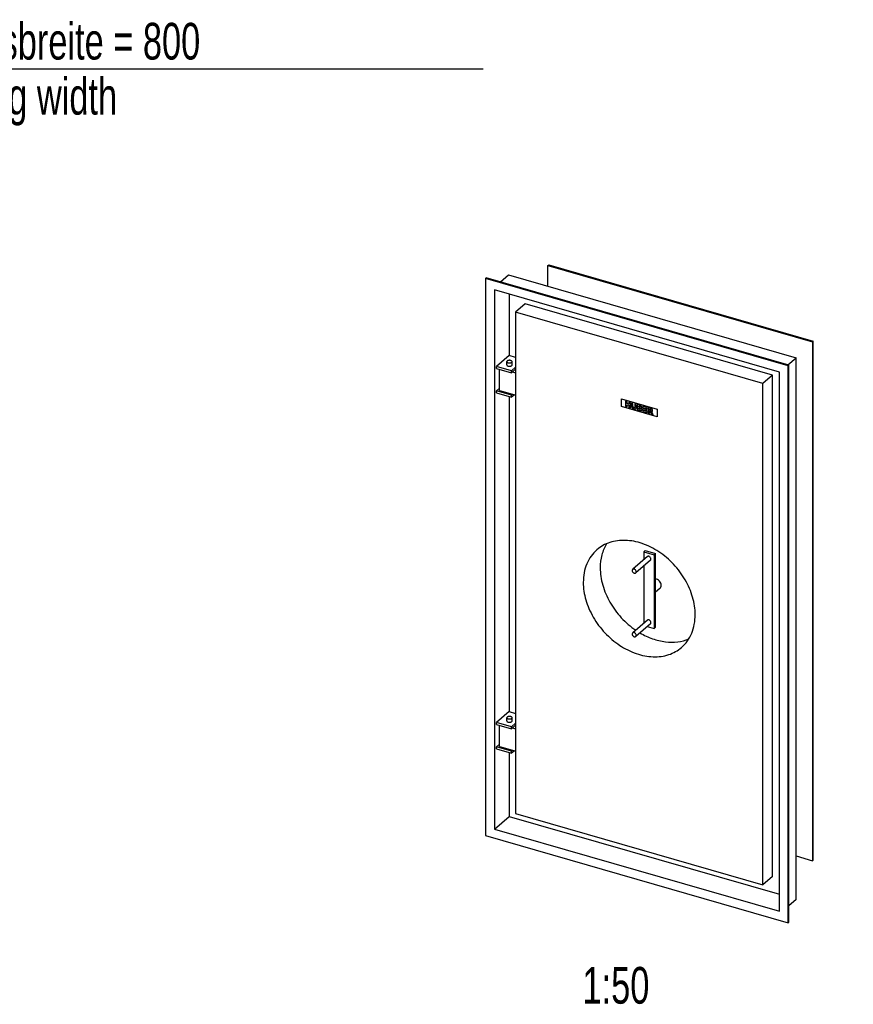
# Model space of a CAD drawing. Header units: millimetres. Extents: x 0 to 4200, y 0 to 5940.
# Tile 3 of 5: x 2152 to 3288, y 1496 to 2837. Entities that reach past the tile are written whole.
import ezdxf

# ---------------------------------------------------------------- set-up
doc = ezdxf.new("R2010")
doc.units = ezdxf.units.MM
doc.header["$LTSCALE"] = 387.2
doc.layers.get('0').update_dxf_attribs({"linetype": 'CONTINUOUS'})
for name, color, linetype in [('005_AXIS', 7, 'CONTINUOUS'), ('007_CURVES', 7, 'CONTINUOUS'), ('050_DIMENSIONING', 7, 'CONTINUOUS'), ('053_NOTES', 7, 'CONTINUOUS')]:
    doc.layers.add(name, color=color, linetype=linetype)
doc.styles.get("Standard").update_dxf_attribs({"font": 'txt', "width": 0.7})
doc.dimstyles.new('DIMSTYLE_3', dxfattribs={"dimtxt": 50, "dimasz": 70, "dimexe": 2, "dimexo": 1, "dimtad": 1, "dimdec": 1, "dimtxsty": 'Standard', "dimblk": '_FILLED', "dimblk1": '_FILLED', "dimblk2": '_FILLED', "dimcen": 0.09, "dimazin": 2, "dimtp": 0.8, "dimtm": 0.8, "dimtfac": 1, "dimtdec": 1, "dimtofl": 0, "dimtmove": 0, "dimatfit": 3, "dimldrblk": '_FILLED', "dimfxl": 1, "dimtolj": 1, "dimarcsym": 0})

# ---------------------------------------------------------------- blocks, each defined once
blk = doc.blocks.new('_FILLED')
at = {"color": 0, "linetype": 'ByBlock'}
blk.add_solid([(0, 0), (-1, 0.143), (-1, -0.143)], dxfattribs=at)
blk = doc.blocks.new('*D5')
at = {"layer": '050_DIMENSIONING', "color": 2, "linetype": 'Continuous', "transparency": 16777216}
for p, q in [((946.1, 2428.2), (946.1, 2810.2)), ((1746.1, 2428.2), (1746.1, 2810.2)), ((946.1, 2770.2), (1346.1, 2770.2)), ((1746.1, 2770.2), (1346.1, 2770.2)), ((1346.1, 2770.2), (2783.4, 2770.2))]:
    blk.add_line(p, q, dxfattribs=at)
at = {"layer": '050_DIMENSIONING', "color": 2, "linetype": 'Continuous', "transparency": 16777216, "xscale": 70, "yscale": 70, "zscale": 70, "rotation": 180}
blk.add_blockref('_FILLED', (946.1, 2770.2), dxfattribs=at)
at = {"layer": '050_DIMENSIONING', "color": 2, "linetype": 'Continuous', "transparency": 16777216, "xscale": 70, "yscale": 70, "zscale": 70}
blk.add_blockref('_FILLED', (1746.1, 2770.2), dxfattribs=at)
at = {"layer": '050_DIMENSIONING', "color": 2, "linetype": 'Continuous', "transparency": 16777216, "insert": (1775.1, 2832.7), "char_height": 50, "width": 1512.5, "attachment_point": 1, "line_spacing_factor": 0.9}
blk.add_mtext('lichte Durchgangsbreite = 800\\Pclear door opening width', dxfattribs=at)

msp = doc.modelspace()

# ---------------------------------------------------------------- linework, layer by layer
at = {"color": 7, "linetype": 'Continuous'}
for p, q in [((2871.77, 2502.14), (2872.77, 2503.01)), ((2871.77, 2473.85), (2871.77, 2502.14)), ((2871.77, 2502.14), (3232.04, 2398.14)), ((2872.77, 2503.01), (3233.04, 2399.01)), ((2786.79, 2484.53), (2787.79, 2485.39)), ((2786.79, 2484.53), (2786.79, 1725.89)), ((3199.02, 2365.53), (2786.79, 2484.53)), ((3200.02, 2366.39), (2787.79, 2485.39)), ((2807.18, 2479.79), (2818.18, 2489.32)), ((2818.18, 2489.32), (3209.63, 2376.32)), ((3186.89, 2356.9), (2798.91, 2468.9)), ((2798.91, 2468.9), (2798.91, 1734.51)), ((2818.91, 2463.13), (2818.91, 2379.53)), ((2840.95, 2450.07), (2827.75, 2438.64)), ((3177.66, 2352.87), (2840.95, 2450.07)), ((2827.75, 2438.64), (2827.75, 1755.52)), ((3164.46, 2341.44), (2827.75, 2438.64)), ((3232.04, 2398.14), (3233.04, 2399.01)), ((3232.04, 2398.14), (3232.04, 1691.46)), ((3233.04, 1692.33), (3233.04, 2399.01)), ((2818.91, 2379.53), (2801.71, 2364.63)), ((2827.75, 2376.98), (2818.91, 2379.53)), ((3198.63, 2366.79), (3209.63, 2376.32)), ((3209.63, 1638.47), (3209.63, 2376.32)), ((2822.15, 2358.73), (2801.71, 2364.63)), ((2801.71, 2361.86), (2801.71, 2364.63)), ((2801.71, 2361.86), (2822.15, 2355.96)), ((2805.99, 2331.88), (2805.99, 2360.63)), ((2827.75, 2363.58), (2822.15, 2358.73)), ((2823.65, 2357.26), (2827.75, 2360.81)), ((3199.02, 2365.53), (3200.02, 2366.39)), ((3199.02, 1606.89), (3199.02, 2365.53)), ((3200.02, 1607.75), (3200.02, 2366.39)), ((2822.15, 2355.96), (2822.15, 2358.73)), ((2823.65, 2357.26), (2822.15, 2355.96)), ((2823.65, 2357.26), (2827.75, 2356.08)), ((3177.66, 2352.87), (3164.46, 2341.44)), ((3177.66, 1669.75), (3177.66, 2352.87)), ((3186.89, 1622.51), (3186.89, 2356.9)), ((2805.99, 2335.08), (2801.71, 2331.38)), ((3164.46, 1658.32), (3164.46, 2341.44)), ((2822.15, 2325.48), (2801.71, 2331.38)), ((2801.71, 2328.61), (2801.71, 2331.38)), ((2801.71, 2328.61), (2822.15, 2322.71)), ((2805.99, 2331.88), (2823.65, 2326.78)), ((2818.91, 2323.64), (2818.91, 1894.55)), ((2823.65, 2326.78), (2822.15, 2325.48)), ((2826.05, 2326.08), (2822.15, 2322.71)), ((2822.15, 2322.71), (2822.15, 2325.48)), ((2823.65, 2326.78), (2827.75, 2325.59)), ((3004.38, 2113.87), (3002.38, 2112.14)), ((3002.38, 2112.14), (3002.38, 2101.44)), ((3002.38, 2112.14), (3016.23, 2108.14)), ((3004.38, 2113.87), (3018.23, 2109.87)), ((3018.23, 2109.87), (3016.23, 2108.14)), ((3016.23, 2108.14), (3016.23, 2007.68)), ((3018.23, 2059.64), (3018.23, 2109.87)), ((3002.38, 2092.98), (3002.38, 2014.84)), ((3018.23, 2009.41), (3018.23, 2059.64)), ((3006.97, 2010.35), (3016.23, 2007.68)), ((3016.23, 2007.68), (3018.23, 2009.41)), ((2818.91, 1894.55), (2801.71, 1879.66)), ((2818.91, 1894.55), (2827.75, 1892)), ((2801.71, 1876.89), (2801.71, 1879.66)), ((2822.15, 1873.76), (2801.71, 1879.66)), ((2827.75, 1878.6), (2822.15, 1873.76)), ((2801.71, 1876.89), (2822.15, 1870.99)), ((2805.99, 1846.9), (2805.99, 1875.65)), ((2822.15, 1870.99), (2822.15, 1873.76)), ((2823.65, 1872.29), (2822.15, 1870.99)), ((2823.65, 1872.29), (2827.75, 1875.83)), ((2823.65, 1872.29), (2827.75, 1871.1)), ((2805.99, 1850.1), (2801.71, 1846.4)), ((2822.15, 1840.5), (2801.71, 1846.4)), ((2801.71, 1843.63), (2801.71, 1846.4)), ((2801.71, 1843.63), (2822.15, 1837.73)), ((2805.99, 1846.9), (2823.65, 1841.8)), ((2818.91, 1838.67), (2818.91, 1751.83)), ((2823.65, 1841.8), (2822.15, 1840.5)), ((2826.05, 1841.11), (2822.15, 1837.73)), ((2822.15, 1837.73), (2822.15, 1840.5)), ((2823.65, 1841.8), (2827.75, 1840.62)), ((2798.91, 1734.51), (2818.91, 1751.83)), ((2818.91, 1751.83), (3186.89, 1645.61)), ((2827.75, 1755.52), (3164.46, 1658.32)), ((2798.91, 1734.51), (3186.89, 1622.51)), ((2786.79, 1725.89), (3199.02, 1606.89)), ((3209.63, 1697.93), (3232.04, 1691.46)), ((3233.04, 1692.33), (3232.04, 1691.46)), ((3177.66, 1669.75), (3164.46, 1658.32)), ((3209.63, 1638.47), (3200.02, 1630.15)), ((3199.02, 1606.89), (3200.02, 1607.75))]:
    msp.add_line(p, q, dxfattribs=at)
at = {"layer": '005_AXIS', "color": 7, "linetype": 'Continuous'}
for p, q in [((2815.75, 2366.7), (2815.75, 2371.21)), ((2822.95, 2366.7), (2822.95, 2371.21)), ((3007.21, 2105.63), (2987.21, 2088.31)), ((3011.4, 2100.79), (2991.4, 2083.47)), ((3024.34, 2062.35), (3018.23, 2057.06)), ((3007.21, 2019.03), (2987.21, 2001.71)), ((3011.4, 2014.19), (2991.4, 1996.87)), ((2815.75, 1881.73), (2815.75, 1886.23)), ((2822.95, 1881.73), (2822.95, 1886.23))]:
    msp.add_line(p, q, dxfattribs=at)
for points, knots in [([(2816.23, 2372.11), (2816.09, 2371.98), (2815.85, 2371.72), (2815.75, 2371.37), (2815.75, 2371.21)], [0, 0, 0, 0, 0.5392114, 1, 1, 1, 1]), ([(2815.75, 2371.21), (2815.75, 2371), (2815.92, 2370.55), (2816.52, 2370.04), (2817.38, 2369.66), (2818.43, 2369.43), (2819.58, 2369.38), (2820.7, 2369.5), (2821.68, 2369.79), (2822.24, 2370.11), (2822.46, 2370.31)], [0, 0, 0, 0, 0.0797554, 0.1788499, 0.3025745, 0.4459515, 0.5989149, 0.7494346, 0.885958, 1, 1, 1, 1]), ([(2815.75, 2366.7), (2815.75, 2366.5), (2815.92, 2366.04), (2816.52, 2365.54), (2817.38, 2365.16), (2818.43, 2364.93), (2819.58, 2364.87), (2820.7, 2365), (2821.68, 2365.29), (2822.24, 2365.61), (2822.46, 2365.8)], [0, 0, 0, 0, 0.0797554, 0.1788497, 0.3025742, 0.4459512, 0.5989146, 0.7494344, 0.8859579, 1, 1, 1, 1]), ([(2822.95, 2371.21), (2822.95, 2371.41), (2822.77, 2371.86), (2822.17, 2372.37), (2821.31, 2372.75), (2820.26, 2372.98), (2819.12, 2373.03), (2818, 2372.91), (2817.01, 2372.62), (2816.45, 2372.3), (2816.23, 2372.11)], [0, 0, 0, 0, 0.0797554, 0.1788499, 0.3025745, 0.4459515, 0.5989149, 0.7494346, 0.885958, 1, 1, 1, 1]), ([(2822.46, 2370.31), (2822.61, 2370.43), (2822.84, 2370.69), (2822.95, 2371.04), (2822.95, 2371.21)], [0, 0, 0, 0, 0.5392114, 1, 1, 1, 1]), ([(2822.46, 2365.8), (2822.61, 2365.92), (2822.84, 2366.19), (2822.95, 2366.54), (2822.95, 2366.7)], [0, 0, 0, 0, 0.5392113, 1, 1, 1, 1]), ([(3072.31, 2026.48), (3072.31, 2034.49), (3070.38, 2046.79), (3064.75, 2062.43), (3056.89, 2078.03), (3043.61, 2095.81), (3023.64, 2112.83), (3004.53, 2122.51), (2988.84, 2126.73), (2977.42, 2128.06), (2966.4, 2127.56), (2956.04, 2125.22), (2946.59, 2121.09), (2941.02, 2117.19), (2938.49, 2115)], [0, 0, 0, 0, 0.1245346, 0.1903854, 0.2579413, 0.3955013, 0.5320957, 0.6626005, 0.7245327, 0.7838628, 0.8406429, 0.895181, 0.948041, 1, 1, 1, 1]), ([(2951.55, 2123.17), (2948.66, 2118.47), (2944.21, 2107.75), (2942.89, 2096.28), (2942.89, 2090.4)], [0, 0, 0, 0, 0.4838954, 1, 1, 1, 1]), ([(2938.49, 2115), (2935.52, 2112.43), (2930.11, 2106.47), (2924.21, 2095.73), (2920.64, 2083.52), (2919.89, 2074.89), (2919.89, 2070.48)], [0, 0, 0, 0, 0.2374169, 0.4804567, 0.7336977, 1, 1, 1, 1]), ([(3012.08, 2102.41), (3012.08, 2103.01), (3011.68, 2104.25), (3010.59, 2105.41), (3009.49, 2105.97), (3008.64, 2106.14), (3007.85, 2106.04), (3007.39, 2105.79), (3007.21, 2105.63)], [0, 0, 0, 0, 0.2569338, 0.5308, 0.6620244, 0.783622, 0.8951219, 1, 1, 1, 1]), ([(3011.4, 2100.79), (3011.62, 2100.98), (3011.97, 2101.49), (3012.08, 2102.1), (3012.08, 2102.41)], [0, 0, 0, 0, 0.4799991, 1, 1, 1, 1]), ([(2942.89, 2090.4), (2942.89, 2082.48), (2945.45, 2066.07), (2953.74, 2046.86), (2963.14, 2032.4), (2974.25, 2018.92), (2984.25, 2010.25), (2991.44, 2005.37)], [0, 0, 0, 0, 0.2339844, 0.4840602, 0.6130508, 0.7429504, 1, 1, 1, 1]), ([(2987.21, 2088.31), (2986.99, 2088.12), (2986.63, 2087.61), (2986.53, 2087), (2986.53, 2086.69)], [0, 0, 0, 0, 0.4799991, 1, 1, 1, 1]), ([(2986.53, 2086.69), (2986.53, 2086.09), (2986.93, 2084.86), (2988.02, 2083.7), (2989.12, 2083.14), (2989.96, 2082.96), (2990.76, 2083.06), (2991.21, 2083.31), (2991.4, 2083.47)], [0, 0, 0, 0, 0.2569338, 0.5308, 0.6620244, 0.783622, 0.8951219, 1, 1, 1, 1]), ([(2992.08, 2085.09), (2992.08, 2085.69), (2991.68, 2086.93), (2990.59, 2088.09), (2989.49, 2088.65), (2988.64, 2088.82), (2987.85, 2088.72), (2987.39, 2088.47), (2987.21, 2088.31)], [0, 0, 0, 0, 0.2569338, 0.5308, 0.6620244, 0.783622, 0.8951219, 1, 1, 1, 1]), ([(2991.4, 2083.47), (2991.62, 2083.66), (2991.97, 2084.17), (2992.08, 2084.78), (2992.08, 2085.09)], [0, 0, 0, 0, 0.4799991, 1, 1, 1, 1]), ([(2919.89, 2070.48), (2919.89, 2062.47), (2921.83, 2050.16), (2927.46, 2034.53), (2935.32, 2018.93), (2948.59, 2001.14), (2968.57, 1984.13), (2987.68, 1974.45), (3003.37, 1970.22), (3014.79, 1968.9), (3025.81, 1969.4), (3036.17, 1971.74), (3045.62, 1975.86), (3051.19, 1979.77), (3053.71, 1981.96)], [0, 0, 0, 0, 0.1245346, 0.1903854, 0.2579413, 0.3955013, 0.5320957, 0.6626005, 0.7245327, 0.7838628, 0.8406429, 0.895181, 0.948041, 1, 1, 1, 1]), ([(3026.03, 2066.4), (3026.03, 2067.43), (3025.55, 2069.58), (3023.81, 2072.39), (3021.31, 2074.54), (3019.25, 2075.36), (3018.23, 2075.52)], [0, 0, 0, 0, 0.240228, 0.4992843, 0.7587495, 1, 1, 1, 1]), ([(3024.34, 2062.35), (3024.88, 2062.82), (3025.78, 2064.1), (3026.03, 2065.62), (3026.03, 2066.4)], [0, 0, 0, 0, 0.4799991, 1, 1, 1, 1]), ([(3053.71, 1981.96), (3056.69, 1984.53), (3062.09, 1990.49), (3067.99, 2001.23), (3071.57, 2013.44), (3072.31, 2022.07), (3072.31, 2026.48)], [0, 0, 0, 0, 0.2374169, 0.4804567, 0.7336977, 1, 1, 1, 1]), ([(3012.08, 2015.81), (3012.08, 2016.41), (3011.68, 2017.64), (3010.59, 2018.8), (3009.49, 2019.36), (3008.64, 2019.53), (3007.85, 2019.44), (3007.39, 2019.19), (3007.21, 2019.03)], [0, 0, 0, 0, 0.2569338, 0.5308, 0.6620244, 0.783622, 0.8951219, 1, 1, 1, 1]), ([(3011.4, 2014.19), (3011.62, 2014.38), (3011.97, 2014.89), (3012.08, 2015.5), (3012.08, 2015.81)], [0, 0, 0, 0, 0.4799991, 1, 1, 1, 1]), ([(2987.21, 2001.71), (2986.99, 2001.52), (2986.63, 2001.01), (2986.53, 2000.4), (2986.53, 2000.09)], [0, 0, 0, 0, 0.4799991, 1, 1, 1, 1]), ([(2986.53, 2000.09), (2986.53, 1999.49), (2986.93, 1998.25), (2988.02, 1997.09), (2989.12, 1996.53), (2989.96, 1996.36), (2990.76, 1996.46), (2991.21, 1996.71), (2991.4, 1996.87)], [0, 0, 0, 0, 0.2569338, 0.5308, 0.6620244, 0.783622, 0.8951219, 1, 1, 1, 1]), ([(2992.08, 1998.49), (2992.08, 1999.09), (2991.68, 2000.32), (2990.59, 2001.48), (2989.49, 2002.04), (2988.64, 2002.21), (2987.85, 2002.12), (2987.39, 2001.87), (2987.21, 2001.71)], [0, 0, 0, 0, 0.2569338, 0.5308, 0.6620244, 0.783622, 0.8951219, 1, 1, 1, 1]), ([(2991.4, 1996.87), (2991.62, 1997.06), (2991.97, 1997.57), (2992.08, 1998.18), (2992.08, 1998.49)], [0, 0, 0, 0, 0.4799991, 1, 1, 1, 1]), ([(2997.09, 2001.79), (3002.53, 1998.58), (3013.71, 1993.27), (3031.21, 1988.98), (3048.18, 1988.82), (3058.83, 1991.62), (3063.66, 1993.71)], [0, 0, 0, 0, 0.2732035, 0.5312085, 0.7727359, 1, 1, 1, 1]), ([(2816.23, 1887.13), (2816.09, 1887.01), (2815.85, 1886.74), (2815.75, 1886.39), (2815.75, 1886.23)], [0, 0, 0, 0, 0.5392114, 1, 1, 1, 1]), ([(2815.75, 1886.23), (2815.75, 1886.03), (2815.92, 1885.57), (2816.52, 1885.07), (2817.38, 1884.69), (2818.43, 1884.46), (2819.58, 1884.4), (2820.7, 1884.53), (2821.68, 1884.82), (2822.24, 1885.14), (2822.46, 1885.33)], [0, 0, 0, 0, 0.0797554, 0.1788499, 0.3025745, 0.4459515, 0.5989149, 0.7494346, 0.885958, 1, 1, 1, 1]), ([(2815.75, 1881.73), (2815.75, 1881.52), (2815.92, 1881.07), (2816.52, 1880.56), (2817.38, 1880.18), (2818.43, 1879.95), (2819.58, 1879.9), (2820.7, 1880.03), (2821.68, 1880.32), (2822.24, 1880.64), (2822.46, 1880.83)], [0, 0, 0, 0, 0.0797554, 0.1788497, 0.3025742, 0.4459512, 0.5989146, 0.7494344, 0.8859579, 1, 1, 1, 1]), ([(2822.95, 1886.23), (2822.95, 1886.43), (2822.77, 1886.89), (2822.17, 1887.4), (2821.31, 1887.78), (2820.26, 1888), (2819.12, 1888.06), (2818, 1887.93), (2817.01, 1887.64), (2816.45, 1887.32), (2816.23, 1887.13)], [0, 0, 0, 0, 0.0797554, 0.1788499, 0.3025745, 0.4459515, 0.5989149, 0.7494346, 0.885958, 1, 1, 1, 1]), ([(2822.46, 1885.33), (2822.61, 1885.45), (2822.84, 1885.72), (2822.95, 1886.07), (2822.95, 1886.23)], [0, 0, 0, 0, 0.5392114, 1, 1, 1, 1]), ([(2822.46, 1880.83), (2822.61, 1880.95), (2822.84, 1881.22), (2822.95, 1881.57), (2822.95, 1881.73)], [0, 0, 0, 0, 0.5392113, 1, 1, 1, 1])]:
    msp.add_open_spline(points, degree=3, knots=knots, dxfattribs=at)
at = {"layer": '007_CURVES', "color": 4, "linetype": 'Continuous'}
for p, q in [((2971.86, 2310.09), (2971.86, 2320.48)), ((2971.86, 2320.48), (3020.35, 2306.48)), ((3020.35, 2296.09), (2971.86, 2310.09)), ((2979.51, 2316.54), (2977.37, 2317.16)), ((2977.37, 2317.16), (2977.37, 2310.23)), ((2977.37, 2310.23), (2979.51, 2309.61)), ((2979.51, 2314.12), (2979.51, 2316.54)), ((2981.85, 2313.44), (2979.51, 2314.12)), ((2979.51, 2312.42), (2981.85, 2311.74)), ((2979.51, 2309.61), (2979.51, 2312.42)), ((2981.85, 2315.87), (2981.85, 2313.44)), ((2984, 2315.25), (2981.85, 2315.87)), ((2981.85, 2311.74), (2981.85, 2308.94)), ((2981.85, 2308.94), (2984, 2308.32)), ((2984, 2308.32), (2984, 2315.25)), ((2985.42, 2314.83), (2985.42, 2310.7)), ((2987.56, 2314.22), (2985.42, 2314.83)), ((2986.08, 2308.54), (2986.07, 2308.55)), ((2987.56, 2309.99), (2987.56, 2314.22)), ((2992.06, 2312.92), (2989.93, 2313.53)), ((2989.93, 2313.53), (2989.93, 2309.3)), ((2992.06, 2308.79), (2992.06, 2312.92)), ((2997.49, 2311.35), (2993.49, 2312.51)), ((2993.49, 2312.51), (2993.49, 2305.58)), ((2995.65, 2310.48), (2996.59, 2310.21)), ((2995.65, 2309.17), (2995.65, 2310.48)), ((2996.58, 2308.9), (2995.65, 2309.17)), ((2995.65, 2307.85), (2996.73, 2307.53)), ((2995.65, 2306.44), (2995.65, 2307.85)), ((2996.59, 2310.2), (2996.59, 2310.21)), ((3006.74, 2308.68), (3001, 2310.34)), ((3001, 2310.34), (3001, 2303.41)), ((3003.15, 2308.24), (3006.74, 2307.2)), ((3003.15, 2307.14), (3003.15, 2308.24)), ((3006.48, 2306.17), (3003.15, 2307.14)), ((3006.74, 2307.2), (3006.74, 2308.68)), ((3008.03, 2308.31), (3008.03, 2301.38)), ((3011.6, 2307.28), (3008.03, 2308.31)), ((2993.49, 2305.58), (2997.18, 2304.51)), ((2996.74, 2306.13), (2995.65, 2306.44)), ((2998.14, 2304.33), (2998.13, 2304.33)), ((3001, 2303.41), (3006.85, 2301.72)), ((3003.15, 2305.72), (3006.48, 2304.76)), ((3003.15, 2304.36), (3003.15, 2305.72)), ((3006.85, 2303.29), (3003.15, 2304.36)), ((3006.48, 2304.76), (3006.48, 2306.17)), ((3006.85, 2301.72), (3006.85, 2303.29)), ((3008.03, 2301.38), (3010.18, 2300.76)), ((3010.18, 2306.29), (3011.12, 2306.02)), ((3010.18, 2304.88), (3010.18, 2306.29)), ((3011.08, 2304.62), (3010.18, 2304.88)), ((3010.18, 2303.57), (3010.37, 2303.52)), ((3010.18, 2300.76), (3010.18, 2303.57)), ((3011.28, 2302.56), (3012.42, 2300.11)), ((3011.63, 2304.55), (3011.65, 2304.55)), ((3012.42, 2300.11), (3014.84, 2299.41)), ((3013.49, 2302.25), (3013.5, 2302.23)), ((3014.84, 2299.41), (3013.8, 2301.72)), ((3020.35, 2306.48), (3020.35, 2296.09))]:
    msp.add_line(p, q, dxfattribs=at)
for centre, radius, start, end in [((2988.13, 2310.7), 2.7, 180.0052, 181.07484), ((2989.55, 2310.81), 4.13, 185.96769, 188.51625), ((2990.26, 2310.91), 4.84, 188.4937, 190.05484), ((2990.82, 2311.01), 5.42, 190.04739, 191.15118), ((2991.27, 2311.1), 5.88, 191.14617, 191.85053), ((2992.19, 2311.3), 6.82, 191.89158, 194.17101), ((2993.49, 2311.62), 8.16, 194.14019, 195.26778), ((2988.39, 2310.3), 2.89, 203.74374, 205.46505), ((2988.61, 2310.4), 3.14, 205.47643, 207.94785), ((2988.96, 2310.59), 3.53, 207.96368, 211.05629), ((2989.27, 2310.77), 3.89, 211.02571, 212.1279), ((2989.59, 2310.97), 4.27, 212.14971, 214.59997), ((2989.86, 2311.15), 4.59, 214.62428, 215.03299), ((2989.76, 2311.08), 4.47, 215.0271, 216.76338), ((2989.55, 2310.93), 4.22, 216.75026, 219.9655), ((2989.4, 2310.8), 4.01, 219.98099, 221.44557), ((2989.27, 2310.69), 3.85, 221.43566, 224.42835), ((2989.11, 2310.53), 3.62, 224.41523, 229.05348), ((2989.02, 2310.43), 3.49, 229.07697, 230.26188), ((2989, 2310.41), 3.45, 230.26308, 230.66015), ((2988.5, 2309.8), 2.67, 230.67059, 232.55519), ((2988.64, 2309.98), 2.9, 232.56861, 235.28613), ((2988.77, 2310.16), 3.11, 235.26532, 236.14187), ((2988.93, 2310.41), 3.42, 236.18205, 239.54021), ((2989.27, 2310.98), 4.08, 239.56476, 243.43197), ((2989.55, 2311.55), 4.71, 243.37799, 244.82464), ((2989.73, 2311.93), 5.13, 244.82462, 246.21467), ((2989.58, 2309.99), 2.02, 179.99485, 181.51264), ((2989.49, 2309.98), 1.93, 181.50751, 183.74535), ((2989.39, 2309.98), 1.83, 183.74597, 186.03037), ((2989.3, 2309.97), 1.74, 186.03105, 188.3569), ((2989.23, 2309.96), 1.67, 188.35764, 190.71939), ((2989.17, 2309.95), 1.61, 190.72019, 193.11194), ((2989.09, 2309.93), 1.53, 193.07453, 200.37446), ((2989.05, 2309.91), 1.48, 200.41055, 201.63498), ((2989.92, 2312.36), 5.6, 246.21464, 247.54899), ((2989.03, 2309.91), 1.47, 201.63072, 206.52779), ((2989.03, 2309.91), 1.46, 206.53097, 208.96653), ((2989.04, 2309.91), 1.47, 208.96593, 210.1781), ((2989.06, 2309.92), 1.5, 210.19678, 216.17686), ((2990.04, 2312.65), 5.92, 247.53966, 247.81861), ((2993.15, 2320.27), 14.14, 247.81346, 248.54908), ((2989.1, 2309.95), 1.55, 216.15481, 217.32829), ((2989.04, 2309.91), 1.47, 217.31959, 222.11599), ((2989.03, 2309.9), 1.46, 222.12121, 224.5269), ((2992.84, 2319.48), 13.29, 248.55214, 249.00348), ((2989.05, 2309.91), 1.48, 224.54172, 231.73833), ((2992.62, 2318.91), 12.69, 249.00345, 249.46588), ((2989.08, 2309.95), 1.53, 231.72587, 235.27786), ((2992.42, 2318.37), 12.12, 249.46585, 249.93971), ((2989.11, 2310), 1.59, 235.28028, 238.78247), ((2992.23, 2317.85), 11.56, 249.93968, 250.42532), ((2989.16, 2310.08), 1.68, 238.79051, 242.79478), ((2992.01, 2317.23), 10.9, 250.42283, 251.17457), ((2989.19, 2310.14), 1.75, 242.77478, 243.89915), ((2989.24, 2310.24), 1.86, 243.93156, 248.33049), ((2991.66, 2316.19), 9.8, 251.16043, 252.74978), ((2989.3, 2310.38), 2.01, 248.31027, 250.96888), ((2989.33, 2310.48), 2.11, 250.95639, 251.99927), ((2989.36, 2310.56), 2.21, 252.00555, 253.90666), ((2989.33, 2310.47), 2.1, 253.884, 255.59825), ((2989.29, 2310.31), 1.95, 255.60698, 256.70141), ((2989.18, 2309.71), 1.33, 262.72009, 265.41755), ((2989.18, 2309.27), 0.893, 274.55358, 277.95033), ((2989.18, 2309.2), 0.822, 277.95158, 281.51692), ((2989.2, 2309.14), 0.765, 281.51872, 285.2411), ((2989.21, 2309.1), 0.72, 285.24348, 289.10577), ((2989.22, 2309.07), 0.686, 289.10872, 293.08804), ((2989.23, 2309.05), 0.665, 293.09546, 296.13952), ((2989.23, 2309.04), 0.65, 296.13109, 303.35023), ((2989.23, 2309.04), 0.649, 303.35735, 305.42591), ((2989.25, 2309.02), 0.628, 305.41538, 312.88572), ((2989.24, 2309.02), 0.631, 312.89055, 316.08339), ((2989.24, 2309.03), 0.642, 316.08927, 320.301), ((2989.21, 2309.05), 0.673, 320.32389, 326.47508), ((2989.16, 2309.08), 0.731, 326.48465, 332.34693), ((2989.09, 2309.12), 0.816, 332.35335, 337.85669), ((2989, 2309.15), 0.909, 337.82671, 341.27523), ((2988.94, 2309.18), 0.976, 341.25545, 342.91137), ((2990.09, 2308.56), 2.03, 301.28923, 303.75567), ((2990.02, 2308.66), 2.15, 303.74929, 305.43199), ((2990.28, 2308.29), 1.71, 305.39637, 311.05169), ((2990.33, 2308.24), 1.64, 311.06344, 316.83805), ((2990.33, 2308.23), 1.63, 316.84835, 321.19017), ((2990.32, 2308.24), 1.64, 321.18923, 323.34624), ((2990.31, 2308.25), 1.66, 323.34686, 325.4868), ((2990.28, 2308.27), 1.69, 325.49008, 328.30793), ((2990.24, 2308.3), 1.74, 328.30921, 331.07551), ((2990.14, 2308.35), 1.85, 331.10627, 336.44542), ((2990.02, 2308.41), 1.99, 336.41341, 338.69653), ((2989.43, 2308.64), 2.62, 338.68734, 339.3581), ((2989.41, 2308.64), 2.64, 339.35921, 341.05113), ((2989.38, 2308.65), 2.67, 341.05149, 342.72977), ((2989.31, 2308.68), 2.75, 342.74543, 347.12973), ((2989.13, 2308.71), 2.92, 347.13495, 351.34836), ((2988.96, 2308.74), 3.11, 351.32937, 353.35964), ((2988.77, 2308.76), 3.29, 353.37016, 356.30981), ((2988.37, 2308.79), 3.69, 357.72482, 0.01391), ((2988.57, 2308.78), 3.49, 356.29619, 357.71586), ((2997.41, 2311.78), 3, 253.87616, 255.42723), ((2995.79, 2307.44), 2.88, 72.2792, 73.83347), ((2997.29, 2311.32), 2.52, 255.42578, 257.11722), ((2995.91, 2307.81), 2.49, 69.80111, 72.30001), ((2997.18, 2310.83), 2.03, 257.0808, 259.9285), ((2995.76, 2304.16), 3.51, 73.49454, 73.89889), ((2995.88, 2304.56), 3.09, 70.33822, 73.55269), ((2996.25, 2308.63), 1.6, 63.08979, 65.13113), ((2996.04, 2305.02), 2.61, 68.55282, 70.29243), ((2996.32, 2308.77), 1.45, 61.30101, 63.08394), ((2997.05, 2309.89), 1.07, 265.74648, 267.07773), ((2997.04, 2309.75), 0.934, 267.04482, 269.91203), ((2996.39, 2308.9), 1.29, 58.68499, 61.31466), ((2996.48, 2309.05), 1.12, 55.09492, 58.70339), ((2996.56, 2309.16), 0.989, 52.51619, 55.06839), ((2996.62, 2309.25), 0.877, 48.49235, 52.54171), ((2996.38, 2305.8), 1.75, 61.69505, 63.78412), ((2996.7, 2309.33), 0.769, 44.17673, 48.49045), ((2996.49, 2306), 1.53, 58.37987, 61.72074), ((2996.75, 2309.38), 0.696, 41.13123, 44.15067), ((2996.61, 2309.26), 0.881, 39.96488, 41.11406), ((2997.1, 2309.17), 0.346, 299.60421, 303.93705), ((2996.62, 2309.27), 0.861, 37.64238, 39.96925), ((2996.59, 2306.17), 1.33, 55.98184, 58.35426), ((2996.64, 2309.29), 0.837, 35.27887, 37.6419), ((2996.67, 2309.31), 0.804, 29.24977, 35.30017), ((2996.69, 2306.3), 1.17, 52.22485, 56.00908), ((2996.69, 2309.32), 0.778, 25.52407, 29.232), ((2996.7, 2309.32), 0.769, 21.76942, 25.52184), ((2996.77, 2306.41), 1.03, 49.5189, 52.19724), ((2996.7, 2309.32), 0.767, 16.71676, 21.76605), ((2997.03, 2309.21), 0.423, 331.83418, 335.68919), ((2997, 2309.22), 0.461, 335.69068, 339.36227), ((2996.94, 2309.24), 0.519, 339.3991, 344.54506), ((2996.69, 2309.32), 0.776, 12.91518, 16.71535), ((2996.86, 2309.27), 0.608, 344.54546, 349.25311), ((2996.85, 2306.5), 0.91, 45.29077, 49.5462), ((2996.68, 2309.32), 0.789, 10.38686, 12.91731), ((2996.66, 2309.32), 0.809, 6.60138, 10.38041), ((2996.63, 2309.31), 0.84, 2.85626, 6.59908), ((2996.66, 2309.3), 0.809, 352.15114, 356.16461), ((2996.77, 2309.28), 0.699, 349.21722, 352.11869), ((2996.59, 2309.31), 0.875, 359.99043, 2.86052), ((2996.44, 2309.31), 1.03, 358.58026, 0.00868), ((2996.53, 2309.31), 0.938, 356.1312, 358.59576), ((2996.29, 2307.19), 4.33, 71.3827, 73.91739), ((2996.92, 2306.57), 0.813, 42.26496, 45.26244), ((2996.75, 2306.42), 1.03, 37.9162, 42.28036), ((2996.81, 2306.47), 0.959, 35.62282, 37.88822), ((2996.87, 2306.51), 0.883, 28.56738, 35.6832), ((2996.93, 2306.54), 0.82, 24.79673, 28.51586), ((2996.95, 2306.55), 0.799, 23.52519, 24.78551), ((2996.38, 2307.44), 4.07, 70.37694, 71.36585), ((2996.96, 2306.56), 0.787, 20.97952, 23.52815), ((2996.44, 2307.62), 3.87, 68.36489, 70.38505), ((2996.55, 2307.89), 3.58, 65.24538, 68.37752), ((2996.65, 2308.12), 3.33, 63.07964, 65.23183), ((2996.75, 2308.3), 3.12, 59.77346, 63.09049), ((2996.85, 2308.47), 2.93, 56.929, 59.766), ((2996.26, 2303.76), 4.62, 60.57288, 61.80223), ((2996.93, 2308.6), 2.78, 53.45006, 56.93252), ((2996.44, 2304.09), 4.25, 58.50168, 60.58383), ((2996.99, 2308.68), 2.67, 51.66927, 53.43802), ((2997.03, 2308.73), 2.61, 49.28961, 51.67119), ((2998.4, 2309.45), 1.61, 279.33411, 283.06662), ((2996.58, 2304.32), 3.97, 57.76931, 58.4858), ((2996.68, 2304.48), 3.78, 56.30877, 57.77518), ((2997.09, 2308.8), 2.53, 44.47082, 49.29985), ((2998.43, 2309.27), 1.43, 283.11646, 284.44187), ((2996.79, 2304.64), 3.59, 55.40338, 56.30368), ((2998.46, 2309.16), 1.32, 284.42286, 287.19729), ((2996.9, 2304.8), 3.4, 53.5643, 55.41167), ((2998.5, 2309.04), 1.18, 287.19752, 290.13796), ((2997.12, 2308.83), 2.47, 42.0237, 44.45971), ((2997, 2304.94), 3.22, 52.609, 53.55589), ((2997.13, 2308.84), 2.46, 40.19001, 42.02251), ((2997.13, 2305.11), 3.01, 49.69853, 52.63029), ((2997.14, 2308.84), 2.46, 39.57824, 40.18959), ((2996.72, 2308.5), 3, 38.57414, 39.58074), ((2998.62, 2308.76), 0.882, 298.2156, 299.94038), ((2996.79, 2308.55), 2.91, 37.55211, 38.57412), ((2998.65, 2308.72), 0.837, 299.92573, 303.47557), ((2997.28, 2305.28), 2.79, 47.65616, 49.68474), ((2996.88, 2308.63), 2.79, 35.46918, 37.55942), ((2998.68, 2308.66), 0.768, 303.43218, 310.86536), ((2997.38, 2305.4), 2.63, 45.57002, 47.65573), ((2997, 2308.71), 2.64, 33.31732, 35.46892), ((2998.47, 2308.91), 1.1, 310.91827, 312.67368), ((2997.09, 2308.77), 2.54, 32.21155, 33.31016), ((2998.49, 2308.89), 1.07, 312.66141, 317.1182), ((2997.48, 2305.5), 2.49, 43.42896, 45.56953), ((2997.21, 2308.85), 2.39, 27.70005, 32.24426), ((2998.51, 2308.87), 1.04, 317.12845, 319.83458), ((2997.55, 2305.56), 2.4, 42.33207, 43.42206), ((2998.52, 2308.86), 1.03, 319.83467, 323.4575), ((2997.62, 2305.63), 2.3, 39.00302, 42.34792), ((2997.36, 2308.93), 2.22, 24.12486, 27.68326), ((2998.52, 2308.86), 1.02, 323.45954, 325.2699), ((2998.51, 2308.87), 1.04, 325.28583, 332.45617), ((2997.48, 2308.98), 2.09, 19.20534, 24.13368), ((2997.74, 2305.72), 2.15, 34.39407, 39.0118), ((2998.48, 2308.88), 1.08, 332.4425, 335.93708), ((2997.56, 2309.01), 2.01, 16.65473, 19.18641), ((2997.6, 2309.02), 1.97, 14.08347, 16.6539), ((2997.64, 2309.03), 1.93, 6.20359, 14.09456), ((2998.27, 2308.95), 1.29, 344.25909, 347.38046), ((2997.8, 2305.76), 2.07, 33.19238, 34.37096), ((2998.18, 2308.98), 1.39, 347.38137, 350.37173), ((2997.6, 2305.63), 2.31, 31.05916, 33.19671), ((2998, 2309), 1.57, 350.43184, 356.00311), ((2997.63, 2309.03), 1.93, 3.53505, 6.19651), ((2997.62, 2309.03), 1.95, 2.2036, 3.53615), ((2997.74, 2309.02), 1.83, 355.96898, 359.78604), ((2997.6, 2309.03), 1.97, 359.99749, 2.20195), ((2997.59, 2309.03), 1.98, 359.74162, 0.00022), ((3008.41, 2296.23), 11.5, 72.01721, 73.93792), ((3009.3, 2298.95), 8.64, 69.41117, 72.04138), ((3009.84, 2300.42), 7.07, 68.62038, 69.34411), ((3010.14, 2301.17), 6.27, 67.10275, 68.63577), ((3010.5, 2302.03), 5.33, 65.44754, 67.10381), ((3010.91, 2302.92), 4.35, 62.74175, 65.47934), ((2991.33, 2315.13), 8.7, 252.76005, 253.88876), ((2990.81, 2313.32), 6.81, 253.88771, 255.29186), ((2990.65, 2312.74), 6.21, 255.28987, 256.86372), ((2990.53, 2312.19), 5.64, 256.86311, 258.52118), ((2990.38, 2311.43), 4.87, 258.47674, 262.06874), ((2990.28, 2310.76), 4.2, 262.11304, 264.0621), ((2990.24, 2310.36), 3.8, 264.06141, 266.12114), ((2990.21, 2310), 3.43, 266.12046, 268.29793), ((2990.2, 2309.75), 3.18, 268.31167, 269.44688), ((2990.2, 2309.45), 2.88, 269.40723, 273.00751), ((2990.22, 2309.18), 2.61, 273.0478, 274.31605), ((2990.29, 2308.15), 1.57, 274.32033, 275.67226), ((2990.3, 2308.13), 1.55, 275.66561, 281.14762), ((2990.3, 2308.13), 1.55, 281.15262, 283.91413), ((2990.29, 2308.14), 1.57, 283.91557, 286.67523), ((2990.29, 2308.16), 1.59, 286.67285, 288.04789), ((2990.28, 2308.19), 1.62, 288.05254, 290.78596), ((2990.25, 2308.26), 1.7, 290.81264, 296.17217), ((2990.19, 2308.39), 1.84, 296.16093, 300.04119), ((2990.14, 2308.48), 1.94, 300.01879, 301.27935), ((2997.72, 2309.53), 3.54, 253.88925, 254.82067), ((2997.63, 2309.19), 3.19, 254.82355, 255.61694), ((2997.53, 2308.8), 2.78, 255.59745, 257.30238), ((2997.45, 2308.45), 2.42, 257.32205, 258.23883), ((2997.38, 2308.14), 2.11, 258.21606, 260.18859), ((2997.34, 2307.87), 1.84, 260.21157, 261.27346), ((2997.27, 2307.3), 1.26, 264.79274, 266.08791), ((2997.26, 2307.14), 1.1, 266.05574, 268.84674), ((2997.25, 2307), 0.958, 268.87918, 270.38278), ((2997.31, 2306.49), 0.447, 285.39057, 287.67056), ((2997.32, 2306.45), 0.403, 287.63071, 292.46194), ((2997.27, 2306.51), 0.483, 300.37864, 302.26934), ((2997.29, 2306.48), 0.449, 302.2041, 310.0736), ((2997.31, 2306.47), 0.426, 310.13342, 312.15567), ((2997.31, 2306.46), 0.416, 312.14332, 318.28297), ((2997.32, 2306.46), 0.412, 318.29394, 322.39684), ((2997.31, 2306.46), 0.415, 322.39623, 324.43668), ((2997.31, 2306.46), 0.425, 324.45634, 330.48494), ((2997.29, 2306.47), 0.446, 330.47515, 334.36999), ((2996.97, 2306.56), 0.777, 19.68955, 20.97647), ((2997.27, 2306.48), 0.468, 334.36421, 337.20164), ((2996.98, 2306.56), 0.765, 13.16087, 19.70027), ((2997.23, 2306.5), 0.51, 339.0495, 341.74536), ((2997.25, 2306.49), 0.487, 337.19597, 339.04222), ((2997.19, 2306.51), 0.547, 341.75663, 345.20701), ((2996.98, 2306.56), 0.762, 11.83229, 13.15403), ((2996.97, 2306.56), 0.769, 5.17965, 11.82036), ((2996.95, 2306.56), 0.799, 359.97895, 5.17769), ((2997.01, 2306.55), 0.73, 351.58363, 354.50348), ((2998.91, 2309.33), 5.06, 261.25252, 261.62249), ((2998.84, 2308.81), 4.53, 261.60439, 262.99518), ((2998.75, 2308.09), 3.81, 262.99357, 264.51697), ((2998.7, 2307.61), 3.33, 264.53392, 265.35105), ((2998.67, 2307.18), 2.9, 265.33085, 267.08627), ((2998.65, 2306.8), 2.52, 267.1066, 268.05106), ((2998.64, 2306.47), 2.19, 268.02681, 270.06177), ((2998.64, 2306.13), 1.85, 270.07505, 271.74094), ((2998.56, 2305.69), 1.43, 286.01061, 288.11805), ((2998.58, 2305.64), 1.37, 288.11847, 290.27517), ((2998.6, 2305.58), 1.3, 290.25853, 294.70157), ((2998.62, 2305.52), 1.25, 294.71548, 297.75692), ((2998.65, 2305.48), 1.2, 297.73667, 305.52337), ((2998.65, 2305.48), 1.19, 305.54659, 311.81577), ((2998.63, 2305.5), 1.23, 311.83009, 317.99183), ((2998.58, 2305.55), 1.29, 317.97282, 320.9734), ((2997.64, 2305.66), 2.26, 29.97227, 31.05499), ((2998.55, 2305.57), 1.33, 320.96622, 322.44079), ((2997.68, 2305.68), 2.22, 27.78391, 29.97555), ((2998.52, 2305.6), 1.37, 322.44568, 324.76895), ((2997.72, 2305.7), 2.17, 25.55983, 27.7833), ((2998.66, 2305.5), 1.2, 324.76529, 327.92158), ((2998.63, 2305.51), 1.23, 327.93128, 332.58121), ((2997.76, 2305.72), 2.13, 22.17773, 25.56238), ((2998.59, 2305.53), 1.28, 332.57391, 335.5994), ((2997.79, 2305.73), 2.1, 19.89171, 22.17392), ((2998.52, 2305.57), 1.36, 335.63183, 341.4644), ((2997.8, 2305.74), 2.09, 17.01687, 19.89111), ((2997.8, 2305.74), 2.09, 15.86268, 17.01658), ((2998.42, 2305.6), 1.46, 341.43289, 344.22411), ((2997.78, 2305.73), 2.11, 11.81111, 15.85808), ((2998.3, 2305.63), 1.58, 345.58706, 348.2427), ((2998.37, 2305.62), 1.52, 344.21515, 345.57735), ((2997.73, 2305.72), 2.16, 7.19315, 11.80341), ((2998.23, 2305.65), 1.65, 348.23306, 349.52584), ((2998.13, 2305.67), 1.76, 349.5526, 353.28915), ((2997.65, 2305.71), 2.24, 4.91946, 7.2038), ((2997.54, 2305.7), 2.35, 0.39861, 4.89934), ((2997.91, 2305.69), 1.98, 353.31276, 357.96434), ((2997.45, 2305.7), 2.44, 359.99973, 0.42516), ((2997.69, 2305.7), 2.2, 357.92309, 0.01187), ((3010.06, 2302.44), 1.12, 72.78979, 73.8979), ((3010.06, 2302.44), 1.12, 71.6848, 72.78973), ((3010.06, 2302.44), 1.12, 69.48548, 71.68418), ((3010.05, 2302.43), 1.13, 68.39324, 69.48604), ((3010.05, 2302.42), 1.14, 65.14134, 68.38964), ((3010.04, 2302.41), 1.15, 63.00689, 65.14327), ((3010.03, 2302.39), 1.17, 60.8968, 63.00651), ((3010.03, 2302.38), 1.19, 59.85499, 60.89907), ((3010.01, 2302.36), 1.21, 56.76053, 59.84737), ((3009.97, 2302.3), 1.29, 50.77461, 56.72835), ((3009.89, 2302.2), 1.41, 45.22789, 50.77081), ((3010.41, 2302.72), 0.682, 43.79202, 45.26323), ((3010.33, 2302.64), 0.792, 41.03083, 43.75742), ((3010.19, 2302.52), 0.971, 38.57115, 41.03287), ((3010.02, 2302.38), 1.19, 36.35219, 38.57313), ((3009.86, 2302.27), 1.39, 35.35297, 36.38076), ((3008.69, 2301.52), 2.78, 29.4648, 30.92702), ((3008.11, 2301.19), 3.45, 28.15148, 29.46608), ((3010.03, 2302.24), 3.93, 72.78554, 73.90714), ((3011.47, 2306.24), 1.67, 259.04611, 260.44735), ((3010.16, 2302.65), 3.51, 71.27433, 72.79235), ((3011.59, 2306.94), 2.38, 260.46467, 262.03502), ((3005.26, 2299.75), 6.64, 25.03182, 25.91787), ((3010.33, 2303.15), 2.97, 68.83731, 71.29767), ((3010.49, 2303.58), 2.51, 67.03941, 68.81498), ((3012.12, 2311.73), 7.19, 264.74101, 266.11969), ((3010.85, 2304.36), 1.66, 60.97453, 63.12954), ((3010.95, 2304.54), 1.44, 58.6755, 60.97541), ((3011.69, 2305.18), 0.63, 266.1815, 268.50886), ((3011.69, 2305.12), 0.577, 268.50454, 271.28123), ((3011.07, 2304.74), 1.21, 54.97083, 58.71155), ((3011.7, 2305), 0.454, 278.05162, 280.45204), ((3011.18, 2304.9), 1.02, 52.23198, 54.93522), ((3011.7, 2304.97), 0.426, 280.42906, 285.41879), ((3011.24, 2304.97), 0.925, 50.79118, 52.20899), ((3011.71, 2304.95), 0.399, 285.4198, 291.49187), ((3011.3, 2305.04), 0.839, 47.84289, 50.81515), ((3011.71, 2304.94), 0.388, 291.51368, 294.16783), ((3011.71, 2304.93), 0.385, 294.16922, 299.51535), ((3011.71, 2304.94), 0.39, 299.51763, 303.06998), ((3011.2, 2304.98), 0.95, 38.99377, 41.29841), ((3011.71, 2304.95), 0.4, 303.07289, 306.58557), ((3011.23, 2305), 0.913, 36.63967, 38.99312), ((3011.7, 2304.96), 0.416, 306.58826, 310.03603), ((3011.68, 2304.98), 0.438, 310.03842, 313.39854), ((3011.67, 2304.99), 0.458, 313.38668, 315.02745), ((3011.69, 2304.98), 0.436, 315.02092, 317.57532), ((3011.69, 2304.97), 0.434, 317.57971, 328.72669), ((3011.31, 2305.06), 0.813, 24.28871, 26.81671), ((3011.32, 2305.06), 0.809, 21.74322, 24.28771), ((3011.68, 2304.98), 0.445, 328.71012, 332.07108), ((3011.32, 2305.06), 0.81, 19.18798, 21.74219), ((3011.67, 2304.98), 0.453, 332.06684, 333.72724), ((3011.31, 2305.06), 0.819, 15.34903, 19.18355), ((3011.28, 2305.05), 0.846, 10.2572, 15.33645), ((3011.25, 2305.04), 0.883, 7.7652, 10.27204), ((3011.6, 2305.01), 0.529, 343.34461, 347.85166), ((3011.21, 2305.04), 0.917, 5.28862, 7.76425), ((3011.52, 2305.02), 0.613, 351.43294, 354.86343), ((3011.55, 2305.02), 0.581, 349.99807, 351.41462), ((3011.57, 2305.02), 0.561, 347.8305, 350.00221), ((3011.17, 2305.03), 0.957, 2.85044, 5.28773), ((3011.12, 2305.03), 1.01, 359.98486, 2.84503), ((3011.44, 2305.03), 0.69, 356.20096, 0.03164), ((3011.48, 2305.03), 0.647, 354.84511, 356.17274), ((3012.89, 2307.28), 4.17, 266.08613, 267.5323), ((3007.97, 2295.89), 8.58, 57.16687, 57.36033), ((3009.01, 2297.49), 6.68, 55.39931, 57.2317), ((3012.86, 2306.53), 3.43, 267.50584, 269.88262), ((3010.25, 2299.29), 4.49, 53.69965, 55.37162), ((3012.86, 2305.75), 2.64, 269.85887, 273.03442), ((3011.28, 2303.65), 3.53, 60.69802, 62.71114), ((3011.01, 2300.32), 3.2, 51.72884, 53.70434), ((3012.88, 2305.27), 2.16, 273.09586, 274.61154), ((3011.51, 2300.95), 2.41, 50.18345, 51.69875), ((3011.55, 2304.11), 3, 58.52215, 60.69923), ((3011.78, 2301.28), 1.97, 48.91967, 50.17147), ((3011.99, 2301.52), 1.66, 47.55269, 48.92076), ((3011.86, 2304.63), 2.4, 55.45236, 58.49693), ((3012.49, 2302.04), 0.933, 42.17089, 44.35688), ((3012.22, 2301.8), 1.3, 40.32687, 42.17882), ((3011.88, 2304.66), 2.35, 49.34787, 55.45515), ((3010.92, 2300.75), 2.97, 36.7972, 37.41228), ((3010.38, 2300.35), 3.64, 35.66706, 36.77869), ((3009.75, 2299.89), 4.42, 35.18088, 35.68552), ((3012.89, 2304.65), 1.55, 287.60103, 289.69695), ((3008.81, 2299.24), 5.57, 33.95048, 35.15234), ((3012.91, 2304.59), 1.49, 289.6978, 291.76113), ((3011.88, 2304.66), 2.36, 47.31936, 49.34455), ((3007.81, 2298.56), 6.78, 33.70764, 33.97999), ((3007, 2298.02), 7.75, 33.06245, 33.69919), ((3012.94, 2304.52), 1.41, 291.74303, 296.00079), ((3011.87, 2304.65), 2.38, 45.30477, 47.31883), ((3004.18, 2296.19), 11.11, 32.76645, 32.95412), ((3006.8, 2297.87), 8, 31.30662, 32.83482), ((3011.85, 2304.63), 2.4, 43.80381, 45.30525), ((3012.96, 2304.46), 1.35, 296.02229, 297.47668), ((3011.83, 2304.61), 2.43, 42.31187, 43.8036), ((3012.98, 2304.43), 1.31, 297.46574, 301.16842), ((3011.79, 2304.57), 2.49, 38.37539, 42.29977), ((3009.55, 2299.54), 4.78, 29.7938, 31.27916), ((3013, 2304.39), 1.27, 301.17718, 303.43781), ((3013.02, 2304.37), 1.24, 303.43617, 306.48494), ((3010.84, 2300.28), 3.3, 28.57037, 29.76514), ((3011.71, 2304.51), 2.58, 36.45921, 38.38581), ((3013.03, 2304.35), 1.22, 306.47299, 315.74294), ((3011.63, 2304.45), 2.68, 33.61339, 36.45242), ((3012.65, 2301.21), 1.26, 23.63256, 25.09769), ((3011.56, 2304.4), 2.78, 32.69218, 33.62364), ((3011.49, 2304.36), 2.85, 30.84853, 32.68771), ((3013.03, 2304.35), 1.22, 315.74658, 317.28715), ((3013.01, 2304.37), 1.24, 317.30418, 323.3987), ((3011.42, 2304.32), 2.93, 30.21266, 30.85372), ((3011.83, 2304.55), 2.46, 29.1704, 30.21437), ((3011.87, 2304.57), 2.42, 26.00422, 29.17676), ((3012.98, 2304.39), 1.28, 323.37904, 324.87564), ((3013.1, 2304.31), 1.14, 324.87514, 326.51431), ((3011.9, 2304.59), 2.38, 24.92876, 25.99809), ((3013.07, 2304.33), 1.18, 326.53652, 332.17151), ((3011.92, 2304.6), 2.36, 22.77595, 24.93022), ((3011.94, 2304.61), 2.34, 20.60316, 22.77543), ((3013.01, 2304.36), 1.24, 332.16216, 336.05086), ((3011.95, 2304.61), 2.32, 18.41575, 20.60261), ((3012.94, 2304.39), 1.32, 336.04569, 339.05489), ((3011.96, 2304.61), 2.32, 17.3176, 18.4153), ((3011.95, 2304.61), 2.32, 15.11533, 17.31714), ((3012.85, 2304.42), 1.41, 339.07467, 343.39763), ((3011.93, 2304.61), 2.35, 10.1396, 15.10782), ((3012.76, 2304.45), 1.51, 343.36738, 344.75371), ((3012.62, 2304.49), 1.66, 344.8161, 350.07638), ((3011.89, 2304.6), 2.39, 9.04709, 10.14921), ((3011.86, 2304.6), 2.42, 7.39663, 9.04597), ((3012.37, 2304.53), 1.9, 350.04782, 353.68783), ((3011.81, 2304.59), 2.47, 4.1081, 7.3894), ((3011.75, 2304.58), 2.53, 3.03057, 4.11659), ((3011.91, 2304.57), 2.37, 355.96972, 359.18307), ((3012.16, 2304.56), 2.12, 353.66659, 355.94924), ((3011.69, 2304.58), 2.59, 0.86896, 3.02647), ((3011.63, 2304.58), 2.65, 359.99902, 0.87347), ((3011.68, 2304.58), 2.6, 359.14918, 0.0028)]:
    msp.add_arc(centre, radius, start, end, dxfattribs=at)
for points in [[(2985.44, 2310.38), (2985.43, 2310.47), (2985.43, 2310.57), (2985.42, 2310.65)], [(2985.74, 2309.13), (2985.69, 2309.25), (2985.65, 2309.36), (2985.62, 2309.47)], [(2988.84, 2308.42), (2988.9, 2308.4), (2988.96, 2308.39), (2989.01, 2308.39)], [(2989.07, 2308.38), (2989.13, 2308.38), (2989.19, 2308.38), (2989.25, 2308.38)], [(2989.87, 2308.89), (2989.88, 2308.93), (2989.89, 2308.96), (2989.9, 2309.01)], [(2989.9, 2309.01), (2989.91, 2309.05), (2989.92, 2309.09), (2989.92, 2309.14)], [(2989.92, 2309.14), (2989.92, 2309.19), (2989.93, 2309.24), (2989.93, 2309.3)], [(2996.92, 2310.09), (2996.87, 2310.11), (2996.82, 2310.13), (2996.77, 2310.15)], [(2996.83, 2308.84), (2996.88, 2308.83), (2996.92, 2308.82), (2996.97, 2308.82)], [(2997.16, 2307.37), (2997.11, 2307.4), (2997.05, 2307.42), (2997, 2307.44)], [(2997.04, 2308.82), (2997.06, 2308.82), (2997.09, 2308.82), (2997.11, 2308.82)], [(2997.11, 2308.82), (2997.13, 2308.82), (2997.14, 2308.82), (2997.16, 2308.83)], [(2997.16, 2308.83), (2997.18, 2308.83), (2997.21, 2308.84), (2997.23, 2308.85)], [(2997.23, 2308.85), (2997.25, 2308.85), (2997.26, 2308.86), (2997.27, 2308.87)], [(2997.29, 2308.88), (2997.34, 2308.91), (2997.38, 2308.95), (2997.41, 2309.01)], [(2998.66, 2307.86), (2998.59, 2307.85), (2998.52, 2307.84), (2998.44, 2307.83)], [(2999.04, 2307.98), (2999, 2307.96), (2998.96, 2307.94), (2998.91, 2307.92)], [(2999.51, 2308.6), (2999.5, 2308.55), (2999.48, 2308.5), (2999.46, 2308.45)], [(2997.06, 2306.05), (2997.09, 2306.05), (2997.12, 2306.05), (2997.15, 2306.04)], [(2997.36, 2304.47), (2997.29, 2304.48), (2997.23, 2304.5), (2997.18, 2304.51)], [(2997.26, 2306.04), (2997.32, 2306.04), (2997.38, 2306.05), (2997.43, 2306.06)], [(2998.13, 2304.33), (2997.8, 2304.38), (2997.54, 2304.43), (2997.36, 2304.47)], [(2997.47, 2306.08), (2997.49, 2306.08), (2997.5, 2306.09), (2997.52, 2306.1)], [(2997.72, 2306.37), (2997.73, 2306.39), (2997.73, 2306.42), (2997.74, 2306.44)], [(2997.74, 2306.48), (2997.74, 2306.5), (2997.74, 2306.53), (2997.74, 2306.56)], [(2998.95, 2304.32), (2998.88, 2304.3), (2998.79, 2304.29), (2998.69, 2304.28)], [(3011.08, 2302.95), (3011.05, 2302.99), (3011.02, 2303.04), (3011, 2303.07)], [(3011.08, 2304.62), (3011.09, 2304.62), (3011.1, 2304.61), (3011.11, 2304.61)], [(3011.11, 2304.61), (3011.13, 2304.61), (3011.14, 2304.6), (3011.16, 2304.6)], [(3011.23, 2302.65), (3011.21, 2302.71), (3011.18, 2302.77), (3011.15, 2302.82)], [(3011.26, 2304.58), (3011.32, 2304.58), (3011.38, 2304.57), (3011.46, 2304.56)], [(3011.6, 2305.83), (3011.56, 2305.86), (3011.52, 2305.87), (3011.47, 2305.89)], [(3011.7, 2304.55), (3011.72, 2304.55), (3011.74, 2304.55), (3011.76, 2304.55)], [(3011.92, 2305.61), (3011.9, 2305.62), (3011.88, 2305.64), (3011.86, 2305.66)], [(3012.04, 2305.42), (3012.02, 2305.47), (3011.99, 2305.51), (3011.96, 2305.55)], [(3012.08, 2304.78), (3012.09, 2304.81), (3012.1, 2304.83), (3012.11, 2304.86)], [(3013.28, 2303.15), (3013.21, 2303.13), (3013.14, 2303.12), (3013.05, 2303.12)], [(3013.11, 2302.75), (3013.13, 2302.73), (3013.15, 2302.71), (3013.16, 2302.7)], [(3013.21, 2302.64), (3013.23, 2302.62), (3013.26, 2302.59), (3013.28, 2302.56)], [(3013.36, 2303.17), (3013.33, 2303.16), (3013.31, 2303.16), (3013.28, 2303.15)], [(3013.73, 2301.85), (3013.76, 2301.81), (3013.77, 2301.78), (3013.79, 2301.75)]]:
    msp.add_open_spline(points, degree=3, dxfattribs=at)

# ---------------------------------------------------------------- texts
at = {"layer": '053_NOTES', "color": 2, "linetype": 'Continuous', "insert": (3009.91, 1546.69), "char_height": 50, "width": 182.1429, "attachment_point": 3, "line_spacing_factor": 0.9}
msp.add_mtext('1:50', dxfattribs=at)

# ---------------------------------------------------------------- dimensions: what is measured, and where the dimension line sits
at = {"layer": '050_DIMENSIONING', "color": 2, "linetype": 'Continuous'}
dim = msp.add_linear_dim(base=(946.08, 2770.19), p1=(1746.08, 2427.19), p2=(946.08, 2427.19), angle=180, text='lichte Durchgangsbreite = <>\\Pclear door opening width', dimstyle='DIMSTYLE_3', dxfattribs=at)
dim.commit()
dim.dimension.update_dxf_attribs({"geometry": '*D5', "text_midpoint": (2279.28, 2770.19), "dimtype": 160})

doc.saveas('drawing.dxf')
